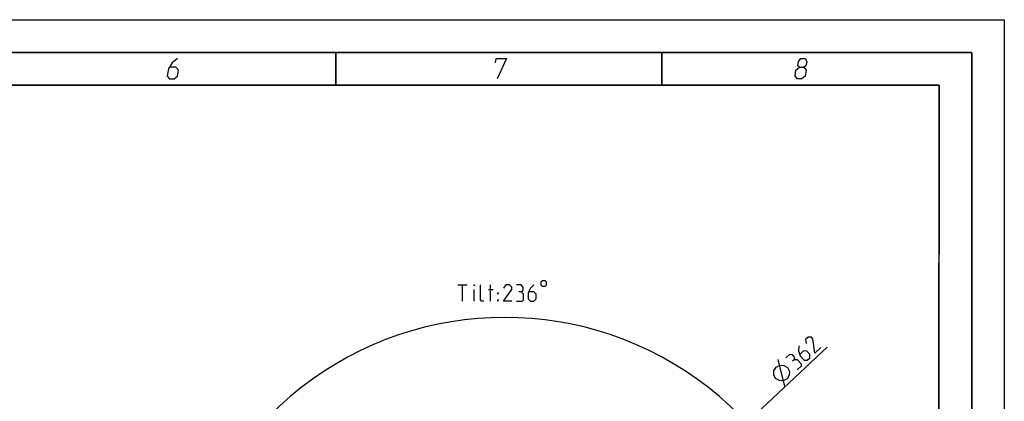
# Model space of a CAD drawing. Header units: millimetres. Extents: x 0 to 420, y 0 to 297.
# Tile 100 of 100: x 269 to 420, y 239 to 297. Entities that reach past the tile are written whole.
import ezdxf

# ---------------------------------------------------------------- set-up
doc = ezdxf.new("R2010")
doc.units = ezdxf.units.MM
doc.header["$LTSCALE"] = 23.1
doc.header["$PDMODE"] = 3
doc.header["$PDSIZE"] = 0.3125
doc.layers.get('0').update_dxf_attribs({"linetype": 'CONTINUOUS'})
doc.layers.get('Defpoints').update_dxf_attribs({"linetype": 'CONTINUOUS'})
doc.layers.add('DIM_PILOTEES', color=7, linetype='CONTINUOUS')
doc.styles.get("Standard").update_dxf_attribs({"font": 'txt', "width": 0.7})
doc.styles.add('TEXTSTYLE_4', font='txt')
doc.dimstyles.new('DIMSTYLE_10', dxfattribs={"dimtxt": 2.5, "dimasz": 3.5, "dimexe": 2, "dimexo": 0, "dimgap": 2.5, "dimtad": 1, "dimdec": 0, "dimlfac": 5, "dimdsep": 46, "dimtxsty": 'Standard', "dimblk": '_FILLED', "dimblk1": '_FILLED', "dimblk2": '_FILLED', "dimcen": 0, "dimazin": 2, "dimtp": 0.5, "dimtm": 0.5, "dimtfac": 1, "dimtdec": 0, "dimtofl": 0, "dimtmove": 0, "dimatfit": 3, "dimldrblk": '_FILLED', "dimfxl": 0, "dimtolj": 1, "dimarcsym": 0})
doc.dimstyles.new('DIMSTYLE_11', dxfattribs={"dimtxt": 2.5, "dimasz": 3.5, "dimexe": 2, "dimexo": 0, "dimtad": 1, "dimdec": 0, "dimlfac": 5, "dimdsep": 46, "dimtxsty": 'Standard', "dimblk": '_FILLED', "dimblk1": '_FILLED', "dimblk2": '_FILLED', "dimcen": 0, "dimazin": 2, "dimtp": 0.5, "dimtm": 0.5, "dimtfac": 1, "dimtdec": 0, "dimtofl": 0, "dimtmove": 0, "dimatfit": 1, "dimldrblk": '_FILLED', "dimfxl": 0, "dimtolj": 1, "dimarcsym": 0})

# ---------------------------------------------------------------- blocks, each defined once
blk = doc.blocks.new('_FILLED')
at = {"color": 0, "linetype": 'ByBlock'}
blk.add_solid([(0, 0), (-1, 0.143), (-1, -0.143)], dxfattribs=at)
blk = doc.blocks.new('*D20')
at = {"layer": 'Defpoints', "color": 0, "linetype": 'Continuous'}
for p in [(311.29, 239.92), (343.42, 200.71), (298.67, 176.91), (388.18, 176.91)]:
    blk.add_point(p, dxfattribs=at)
at = {"layer": 'DIM_PILOTEES', "color": 0, "linetype": 'Continuous', "lineweight": -2}
for p, q in [((298.67, 176.91), (300.43, 177.85)), ((388.18, 176.91), (386.42, 177.85))]:
    blk.add_line(p, q, dxfattribs=at)
blk.add_arc((343.42, 200.71), 50.69, 335.9568, 204.0432, dxfattribs=at)
at = {"layer": 'DIM_PILOTEES', "color": 0, "linetype": 'Continuous', "lineweight": -2, "xscale": 3.5, "yscale": 3.5, "zscale": 3.5}
for p, rotation in [((298.67, 176.91), 296.0216101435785), ((388.18, 176.91), 243.9783898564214)]:
    blk.add_blockref('_FILLED', p, dxfattribs=dict(at, rotation=rotation))
at = {"layer": 'DIM_PILOTEES', "color": 0, "linetype": 'Continuous', "insert": (349.27, 256.93), "char_height": 2.5, "width": 21.6071, "attachment_point": 2, "rotation": 354.0585, "line_spacing_factor": 0.9}
blk.add_mtext('\\A1;{\\ftxt;\\W0.0001;\\H0.0001;\\~}{\\ftxt;\\W2.8095238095;\\H2.5; }{\\ftxt;\\W0.0001;\\H0.0001;\\~}{\\ftxt;\\W0.0001;\\H0.0001;\\~}{\\ftxt;\\W2.2857142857;\\H2.5; }{\\ftxt;\\W0.0001;\\H0.0001;\\~}{\\ftxt;\\W0.0001;\\H0.0001;\\~}{\\ftxt;\\W0.6666666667;\\H2.5; }{\\ftxt;\\W0.0001;\\H0.0001;\\~}', dxfattribs=at)
blk = doc.blocks.new('*D21')
at = {"layer": 'DIM_PILOTEES', "color": 2, "linetype": 'Continuous'}
blk.add_line((369.88, 225.4), (392.84, 246.84), dxfattribs=at)
at = {"layer": 'DIM_PILOTEES', "color": 2, "linetype": 'Continuous', "xscale": 3.5, "yscale": 3.5, "zscale": 3.5, "rotation": 223.0286752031}
blk.add_blockref('_FILLED', (369.88, 225.4), dxfattribs=at)
at = {"layer": 'DIM_PILOTEES', "color": 2, "linetype": 'Continuous', "insert": (384.09, 242.95), "char_height": 2.5, "width": 13.5714, "attachment_point": 1, "rotation": 43.0287, "line_spacing_factor": 0.9, "style": 'TEXTSTYLE_4'}
blk.add_mtext('{\\ftxt;\\W0.0001;\\H0.0001;\\~}{\\ftxt;\\W1.3333333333;\\H2.5; }{\\ftxt;\\W0.0001;\\H0.0001;\\~}{\\ftxt;\\W0.0001;\\H0.0001;\\~}{\\ftxt;\\W2.2857142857;\\H2.5; }{\\ftxt;\\W0.0001;\\H0.0001;\\~}', dxfattribs=at)

msp = doc.modelspace()

# ---------------------------------------------------------------- linework, layer by layer
at = {"color": 7, "linetype": 'Continuous'}
for p, q in [((0, 297), (420, 297)), ((420, 297), (420, 0)), ((25, 286.9999), (410, 286.9999)), ((410, 286.9999), (409.8296, 10.1087))]:
    msp.add_line(p, q, dxfattribs=at)
at = {"color": 7, "linetype": 'Continuous', "const_width": 0.25}
for points in [[(415, 292), (20, 292)], [(317.5002, 292), (317.5002, 287)], [(367.5001, 292), (367.5001, 287)], [(415, 5), (415, 292)], [(25, 287), (410, 287)], [(410, 287), (409.8468, 9.9234)]]:
    msp.add_lwpolyline(points, dxfattribs=at)
at = {"color": 2, "linetype": 'Continuous'}
for points in [[(293.2289, 291.075), (292.4437, 290.4), (291.8468, 289.5), (291.6631, 288.375), (292.0396, 287.925), (292.7146, 287.925), (293.2381, 288.375), (293.385, 289.275), (293.0085, 289.725), (292.0335, 289.725)], [(341.9937, 290.4), (342.1039, 291.075), (343.6789, 291.075), (342.2646, 287.925)], [(388.5833, 289.725), (388.32, 289.95), (388.4302, 290.625), (388.8037, 291.075), (389.4787, 291.075), (389.7052, 290.625), (389.595, 289.95), (389.2583, 289.725), (389.6348, 289.275), (389.4879, 288.375), (388.9644, 287.925), (388.2894, 287.925), (387.9129, 288.375)], [(387.9129, 288.375), (388.0598, 289.275), (388.5833, 289.725), (389.2583, 289.725)]]:
    msp.add_lwpolyline(points, dxfattribs=at)
at = {"layer": 'DIM_PILOTEES', "color": 2, "linetype": 'Continuous'}
for p, q in [((336.2216, 256.4027), (337.6502, 256.4027)), ((336.9359, 253.9027), (336.9359, 256.4027)), ((338.7216, 253.9027), (338.7216, 255.6884)), ((340.924, 255.6884), (341.6383, 255.6884)), ((341.2216, 253.9027), (341.2216, 256.4027)), ((386.3754, 240.8043), (385.3395, 244.9672))]:
    msp.add_line(p, q, dxfattribs=at)
for points in [[(348.9597, 256.8194), (348.9597, 256.4027), (349.168, 256.1944), (349.5847, 256.1944), (349.793, 256.4027), (349.793, 256.8194), (349.5847, 257.0277), (349.168, 257.0277), (348.9597, 256.8194)], [(338.7216, 256.2242), (338.7216, 256.4027), (338.7811, 256.4027), (338.7216, 256.2242)], [(340.2097, 253.9027), (339.8525, 253.9027), (339.674, 254.0813), (339.674, 256.4027)], [(342.3526, 254.9742), (342.3526, 255.1527), (342.4716, 255.1527), (342.3526, 254.9742)], [(344.4954, 253.9027), (343.2454, 253.9027), (344.4954, 255.6884), (344.4954, 256.0456), (344.1383, 256.4027), (343.6026, 256.4027), (343.2454, 255.867)], [(345.924, 255.3313), (346.2216, 255.5099), (346.2216, 256.0456), (345.924, 256.4027), (345.2097, 256.4027)], [(345.2097, 253.9027), (346.1026, 253.9027), (346.2811, 254.0813), (346.2811, 254.9742), (345.924, 255.3313), (345.5668, 255.3313)], [(347.8883, 256.4027), (347.3526, 255.867), (346.9954, 255.1527), (346.9954, 254.2599), (347.3526, 253.9027), (347.8883, 253.9027), (348.2454, 254.2599), (348.2454, 254.9742), (347.8883, 255.3313), (347.1145, 255.3313)], [(342.3526, 253.9027), (342.3526, 254.0813), (342.4716, 254.0813), (342.3526, 253.9027)], [(391.8884, 246.8054), (390.9746, 245.9524), (390.6699, 248.1108), (390.4262, 248.3718), (389.9214, 248.3892), (389.5298, 248.0236), (389.6343, 247.3883)], [(388.4855, 247.0489), (388.4594, 246.2917), (388.6857, 245.5258), (389.295, 244.8731), (389.7998, 244.8558), (390.1914, 245.2213), (390.2088, 245.7261), (389.7214, 246.2482), (389.2166, 246.2656), (388.6509, 245.7376)], [(387.7807, 244.9253), (387.8764, 245.2589), (387.5108, 245.6505), (387.0496, 245.7085), (386.5274, 245.2211)], [(388.2333, 243.3935), (388.886, 244.0028), (388.8947, 244.2552), (388.2855, 244.9079), (387.7807, 244.9253), (387.5196, 244.6816)], [(384.9437, 242.0328), (384.6695, 242.6318), (384.6898, 243.2207), (385.0045, 243.7995), (385.6035, 244.0737), (386.1924, 244.0534), (386.7712, 243.7387), (387.0454, 243.1396), (387.0251, 242.5507), (386.7104, 241.972), (386.1114, 241.6978), (385.5224, 241.7181), (384.9437, 242.0328)]]:
    msp.add_lwpolyline(points, dxfattribs=at)

# ---------------------------------------------------------------- dimensions: what is measured, and where the dimension line sits
dim = msp.add_angular_dim_3p(base=(311.2941, 239.9197), center=(343.424, 200.7112), p1=(388.1819, 176.913), p2=(298.666, 176.913), text='{\\ftxt;\\W0.0001;\\H0.0001;\\~}{\\ftxt;\\W2.8095238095;\\H2.5; }{\\ftxt;\\W0.0001;\\H0.0001;\\~}{\\ftxt;\\W0.0001;\\H0.0001;\\~}{\\ftxt;\\W2.2857142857;\\H2.5; }{\\ftxt;\\W0.0001;\\H0.0001;\\~}{\\ftxt;\\W0.0001;\\H0.0001;\\~}{\\ftxt;\\W0.6666666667;\\H2.5; }{\\ftxt;\\W0.0001;\\H0.0001;\\~}', dimstyle='DIMSTYLE_10', dxfattribs=at)
dim.commit()
dim.dimension.update_dxf_attribs({"geometry": '*D20', "text_midpoint": (348.6712, 251.1304), "dimtype": 165})
dim = msp.add_diameter_dim_2p(p1=(369.875, 225.402), p2=(316.9729, 176.0205), text='{\\ftxt;\\W0.0001;\\H0.0001;\\~}{\\ftxt;\\W1.3333333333;\\H2.5; }{\\ftxt;\\W0.0001;\\H0.0001;\\~}{\\ftxt;\\W0.0001;\\H0.0001;\\~}{\\ftxt;\\W2.2857142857;\\H2.5; }{\\ftxt;\\W0.0001;\\H0.0001;\\~}', dimstyle='DIMSTYLE_11', override={"dimpost": '<>'}, dxfattribs=at)
dim.commit()
dim.dimension.update_dxf_attribs({"geometry": '*D21', "text_midpoint": (388.6598, 242.9367), "dimtype": 163})

doc.saveas('drawing.dxf')
